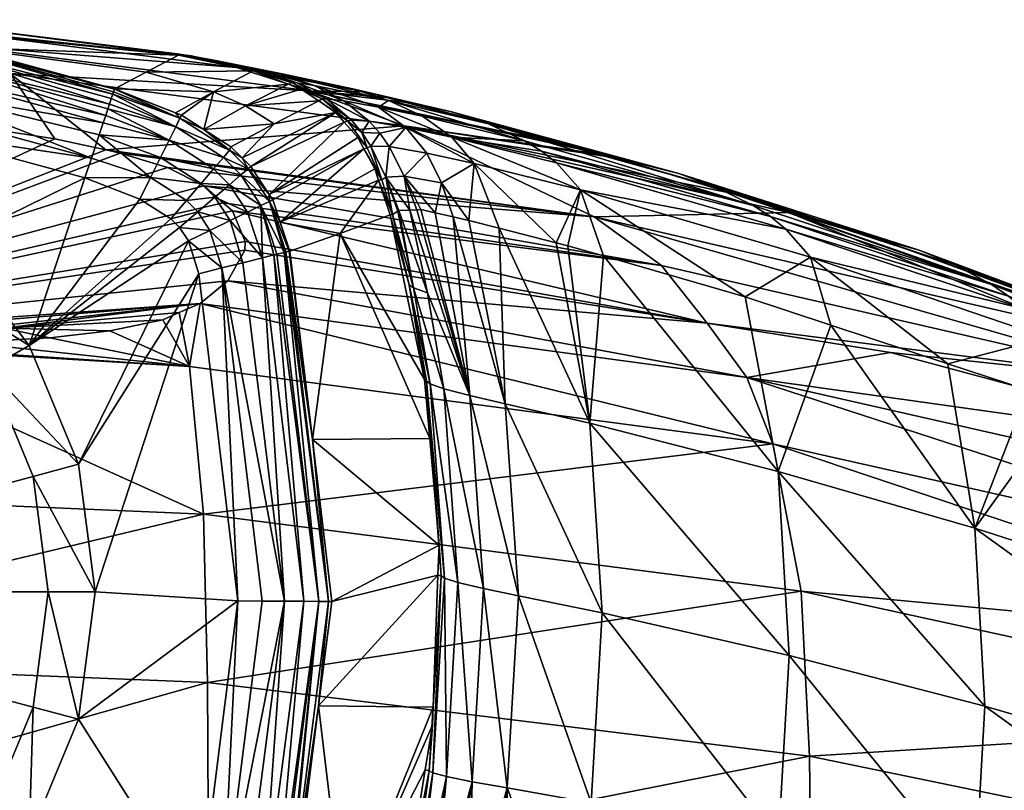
# Model space of a CAD drawing. Extents: x -0.054 to 0.054, y -0.045 to 0.011.
# Tile 12 of 16: x 0.009 to 0.03, y -0.006 to 0.01. Entities that reach past the tile are written whole.
import ezdxf

# ---------------------------------------------------------------- set-up
doc = ezdxf.new("R2010")
doc.units = 0
doc.layers.add('mesh', color=7, linetype='CONTINUOUS')

msp = doc.modelspace()

# ---------------------------------------------------------------- meshes
at = {"layer": 'mesh'}
mesh = msp.add_polyface(dxfattribs=at)
corners = [(0.007668, 0.009766, 0.012347), (0.01091, 0.008875, 0.01216), (0.010913, 0.008884, 0.012338), (0.007099, 0.009867, 0.011905), (0.00711, 0.009918, 0.012349), (0.007068, 0.009722, 0.011484), (0.010875, 0.008771, 0.011677), (0.010844, 0.008678, 0.011484), (0.010804, 0.008559, 0.011236), (0.007019, 0.009488, 0.011106), (0.01077, 0.008456, 0.011109), (0.006954, 0.009179, 0.010791), (0.006875, 0.008808, 0.010554), (0.01067, 0.008157, 0.010799), (0.010585, 0.007902, 0.010605), (0.012214, 0.008372, 0.012332), (0.012216, 0.008075, 0.011342), (0.012286, 0.009611, 0.129608), (0.006395, 0.010358, 0.134182), (0.008587, 0.009974, 0.128479), (0.012304, 0.009621, 0.131468), (0.012335, 0.009616, 0.131734), (0.012544, 0.009584, 0.133501), (0.008066, 0.008059, 0.162326), (0.005761, 0.008293, 0.161675), (0.00869, 0.009212, 0.15211), (0.00964, 0.007816, 0.163169), (0.006188, 0.010214, 0.128544), (0.007653, 0.009802, 0.145976), (0.006856, 0.010184, 0.139968), (0.013513, 0.009342, 0.140127), (0.015067, 0.008841, 0.146115), (0.011589, 0.009242, 0.07), (0.010892, 0.008819, 0.011899), (0.006697, 0.007961, 0.010357), (0.010419, 0.007406, 0.010413), (0.006788, 0.008396, 0.010407), (0.010724, 0.008318, 0.01094), (0.012306, 0.008257, 0.011818), (0.012076, 0.007789, 0.010934), (0.012273, 0.009604, 0.12838), (0.012677, 0.009561, 0.134215), (0.010727, 0.00758, 0.164124)]
mesh.append_faces([[corners[k] for k in face] for face in [(0, 1, 2, 2), (0, 3, 1, 1), (4, 3, 0, 0), (5, 6, 3, 3), (5, 7, 6, 6), (8, 7, 5, 5), (5, 9, 8, 8), (9, 10, 8, 8), (11, 12, 13, 13), (12, 14, 13, 13), (1, 15, 2, 2), (16, 7, 8, 8), (16, 6, 7, 7), (17, 18, 19, 19), (20, 18, 17, 17), (18, 21, 22, 22), (20, 21, 18, 18), (23, 24, 25, 25), (26, 23, 25, 25), (18, 27, 19, 19), (28, 29, 30, 30), (31, 25, 28, 28), (0, 2, 32, 32), (0, 27, 4, 4), (0, 19, 27, 27), (3, 33, 1, 1), (34, 35, 36, 36), (3, 6, 33, 33), (9, 37, 10, 10), (11, 37, 9, 9), (13, 37, 11, 11), (36, 35, 12, 12), (38, 33, 6, 6), (33, 38, 1, 1), (39, 37, 13, 13), (10, 37, 39, 39), (17, 19, 40, 40), (18, 22, 41, 41), (26, 25, 42, 42), (29, 18, 41, 41), (0, 40, 19, 19), (32, 40, 0, 0)]])
mesh = msp.add_polyface(dxfattribs=at)
corners = [(0.01091, 0.008875, 0.01216), (0.012306, 0.008257, 0.011818), (0.012214, 0.008372, 0.012332), (0.012813, 0.008018, 0.012328), (0.013364, 0.007575, 0.011813), (0.012339, 0.008323, 0.012331), (0.012076, 0.007789, 0.010934), (0.010585, 0.007902, 0.010605), (0.011894, 0.007419, 0.010621), (0.012216, 0.008075, 0.011342), (0.013232, 0.00742, 0.011338), (0.01077, 0.008456, 0.011109), (0.010804, 0.008559, 0.011236), (0.010875, 0.008771, 0.011677), (0.013942, 0.009281, 0.131557), (0.012304, 0.009621, 0.131468), (0.012286, 0.009611, 0.129608), (0.012335, 0.009616, 0.131734), (0.014087, 0.009262, 0.133256), (0.012544, 0.009584, 0.133501), (0.012597, 0.009576, 0.133951), (0.014466, 0.009196, 0.134932), (0.013315, 0.009441, 0.136316), (0.013027, 0.009496, 0.135367), (0.014487, 0.009202, 0.138624), (0.013513, 0.009342, 0.140127), (0.007653, 0.009802, 0.145976), (0.015067, 0.008841, 0.146115), (0.017086, 0.008092, 0.152117), (0.00869, 0.009212, 0.15211), (0.013025, 0.00882, 0.069942), (0.010913, 0.008884, 0.012338), (0.011589, 0.009242, 0.07), (0.013706, 0.008519, 0.069864), (0.014318, 0.008137, 0.069763), (0.01339, 0.007647, 0.012324), (0.01387, 0.009267, 0.128275), (0.012273, 0.009604, 0.12838), (0.012677, 0.009561, 0.134215), (0.010727, 0.00758, 0.164124), (0.006856, 0.010184, 0.139968), (0.013631, 0.007415, 0.012323), (0.014619, 0.008982, 0.128102)]
mesh.append_faces([[corners[k] for k in face] for face in [(0, 1, 2, 2), (3, 1, 4, 4), (5, 1, 3, 3), (5, 2, 1, 1), (6, 7, 8, 8), (9, 6, 10, 10), (9, 11, 6, 6), (12, 11, 9, 9), (9, 1, 13, 13), (9, 4, 1, 1), (10, 4, 9, 9), (14, 15, 16, 16), (14, 17, 15, 15), (18, 17, 14, 14), (18, 19, 17, 17), (20, 19, 18, 18), (21, 22, 23, 23), (22, 24, 25, 25), (26, 25, 27, 27), (25, 23, 22, 22), (27, 28, 29, 29), (30, 2, 5, 5), (31, 30, 32, 32), (31, 2, 30, 30), (3, 30, 5, 5), (3, 33, 30, 30), (34, 33, 3, 3), (3, 4, 35, 35), (36, 16, 37, 37), (36, 14, 16, 16), (18, 38, 20, 20), (21, 38, 18, 18), (21, 23, 38, 38), (38, 19, 20, 20), (39, 29, 28, 28), (25, 38, 23, 23), (40, 38, 25, 25), (3, 35, 34, 34), (34, 35, 41, 41), (36, 37, 32, 32), (32, 30, 36, 36), (33, 42, 30, 30)]])
mesh = msp.add_polyface(dxfattribs=at)
corners = [(0.002718, 0.008303, 0.001357), (0.002718, 0.008302, 0.010357), (0, 0.008661, 0.001357), (0.00525, 0.007253, 0.010357), (0.00525, 0.007254, 0.001357), (0.007425, 0.005585, 0.010357), (0.007425, 0.005585, 0.001357), (0.002459, 0.007337, 0.000357), (0, 0.007661, 0.000357), (0, -0.001839, 0.000356), (0.00475, 0.006388, 0.000357), (0.006718, 0.004878, 0.000357), (0.003707, 0.008447, 0.010357), (0.006788, 0.008396, 0.010407), (0.003758, 0.008889, 0.010407), (0.006697, 0.007961, 0.010357), (0.006875, 0.008808, 0.010554), (0.000203, 0.0096, 0.152099), (0.000239, 0.008504, 0.161139), (-0.000094, 0.008507, 0.161132), (0.002345, 0.008487, 0.161183), (0.00869, 0.009212, 0.15211), (0.005761, 0.008293, 0.161675), (-0.000013, 0.000363, 0.199328), (0.001852, 0.003407, 0.187754), (0.004818, 0.003429, 0.187331), (0.000095, 0.003407, 0.187757), (-0.000012, 0.003407, 0.187758), (0.008555, 0.003778, 0.18481), (0.007742, 0.003477, 0.18658), (0.005428, 0.003433, 0.187244), (0.012817, 0.006818, 0.167781), (0.013228, 0.006455, 0.169724), (0.008066, 0.008059, 0.162326), (-0.001267, 0.008516, 0.161107), (0, 0.00866, 0.010357), (-0.000687, 0.008638, 0.010357), (0.000005, 0.009105, 0.010407), (-0.000415, 0.008658, 0.010357), (0.012735, 0.004304, 0.181232), (0.010727, 0.00758, 0.164124), (0.01103, 0.007515, 0.16439)]
mesh.append_faces([[corners[k] for k in face] for face in [(0, 1, 2, 2), (0, 3, 1, 1), (4, 3, 0, 0), (4, 5, 3, 3), (6, 5, 4, 4), (7, 8, 9, 9), (9, 10, 7, 7), (9, 11, 10, 10), (6, 10, 11, 11), (4, 10, 6, 6), (4, 7, 10, 10), (0, 7, 4, 4), (0, 8, 7, 7), (2, 8, 0, 0), (12, 13, 14, 14), (15, 13, 12, 12), (13, 16, 14, 14), (17, 18, 19, 19), (17, 20, 18, 18), (21, 22, 20, 20), (23, 24, 25, 25), (23, 26, 24, 24), (23, 27, 26, 26), (3, 12, 1, 1), (3, 15, 12, 12), (5, 15, 3, 3), (28, 29, 30, 30), (31, 32, 26, 26), (26, 20, 22, 22), (26, 18, 20, 20), (19, 18, 26, 26), (22, 33, 26, 26), (26, 34, 19, 19), (1, 35, 2, 2), (35, 36, 2, 2), (35, 37, 38, 38), (35, 14, 37, 37), (12, 14, 35, 35), (1, 12, 35, 35), (39, 25, 24, 24), (40, 41, 26, 26)]])
mesh = msp.add_polyface(dxfattribs=at)
corners = [(0.015803, 0.008628, 0.134662), (0.015168, 0.008957, 0.134775), (0.0148, 0.009012, 0.133059), (0.015993, 0.008884, 0.138015), (0.013315, 0.009441, 0.136316), (0.014466, 0.009196, 0.134932), (0.014487, 0.009202, 0.138624), (0.015566, 0.008963, 0.140169), (0.016538, 0.008495, 0.136339), (0.015433, 0.008669, 0.132862), (0.016342, 0.008195, 0.134577), (0.015962, 0.008218, 0.132695), (0.015877, 0.008203, 0.130958), (0.016185, 0.007951, 0.132632), (0.015335, 0.008667, 0.131162), (0.014682, 0.009021, 0.131377), (0.013942, 0.009281, 0.131557), (0.014087, 0.009262, 0.133256), (0.01675, 0.008638, 0.137874), (0.013513, 0.009342, 0.140127), (0.016219, 0.008818, 0.141105), (0.01671, 0.008702, 0.141711), (0.017203, 0.008585, 0.142319), (0.015067, 0.008841, 0.146115), (0.014619, 0.008982, 0.128102), (0.014893, 0.008878, 0.128039), (0.015265, 0.008625, 0.12791), (0.015629, 0.008378, 0.127784), (0.016299, 0.007624, 0.13081), (0.015809, 0.008173, 0.127716), (0.016095, 0.007849, 0.127609), (0.01387, 0.009267, 0.128275), (0.014318, 0.008137, 0.069763), (0.013631, 0.007415, 0.012323), (0.013818, 0.007228, 0.012321), (0.014209, 0.006631, 0.012319), (0.013706, 0.008519, 0.069864), (0.013025, 0.00882, 0.069942)]
mesh.append_faces([[corners[k] for k in face] for face in [(0, 1, 2, 2), (3, 4, 5, 5), (3, 6, 4, 4), (7, 6, 3, 3), (8, 1, 0, 0), (0, 9, 10, 10), (2, 9, 0, 0), (9, 11, 10, 10), (11, 12, 13, 13), (11, 14, 12, 12), (9, 14, 11, 11), (9, 15, 14, 14), (2, 15, 9, 9), (2, 16, 15, 15), (2, 17, 16, 16), (1, 17, 2, 2), (1, 5, 17, 17), (18, 5, 1, 1), (18, 3, 5, 5), (19, 7, 20, 20), (19, 6, 7, 7), (21, 22, 23, 23), (23, 19, 20, 20), (24, 14, 15, 15), (25, 14, 24, 24), (12, 26, 27, 27), (14, 26, 12, 12), (25, 26, 14, 14), (28, 29, 30, 30), (12, 29, 28, 28), (27, 29, 12, 12), (15, 31, 24, 24), (15, 16, 31, 31), (27, 26, 32, 32), (27, 33, 34, 34), (32, 33, 27, 27), (34, 29, 27, 27), (35, 30, 29, 29), (36, 26, 25, 25), (37, 24, 31, 31), (25, 24, 36, 36), (32, 26, 36, 36)]])
mesh = msp.add_polyface(dxfattribs=at)
corners = [(0.017749, 0.006241, 0.135205), (0.01813, 0.006154, 0.135923), (0.017882, 0.006878, 0.136136), (0.018462, 0.006079, 0.136547), (0.018578, 0.007294, 0.137815), (0.019112, 0.005913, 0.137416), (0.020327, 0.005603, 0.139039), (0.020843, 0.00673, 0.140648), (0.022943, 0.007075, 0.146142), (0.021633, 0.007406, 0.147126), (0.021456, 0.007461, 0.146951), (0.024051, 0.006656, 0.149502), (0.028059, 0.005442, 0.151207), (0.017203, 0.008585, 0.142319), (0.018096, 0.008395, 0.140842), (0.020751, 0.007647, 0.146184), (0.020333, 0.007308, 0.140678), (0.02001, 0.007557, 0.140666), (0.018101, 0.00785, 0.137854), (0.024891, 0.006159, 0.145915), (0.024522, 0.006397, 0.145906), (0.019654, 0.007778, 0.140653), (0.017474, 0.008298, 0.137847), (0.023727, 0.006789, 0.145944), (0.01888, 0.008137, 0.140675), (0.028823, 0.005132, 0.150992), (0.025224, 0.005894, 0.145922), (0.01675, 0.008638, 0.137874), (0.016538, 0.008495, 0.136339), (0.01712, 0.008058, 0.136316), (0.017571, 0.007514, 0.136262), (0.017086, 0.007019, 0.134411), (0.017441, 0.00631, 0.134626), (0.015067, 0.008841, 0.146115), (0.017086, 0.008092, 0.152117), (0.025287, 0.006247, 0.152058), (0.021134, 0.006157, 0.163828), (0.010727, 0.00758, 0.164124)]
mesh.append_faces([[corners[k] for k in face] for face in [(0, 1, 2, 2), (3, 2, 1, 1), (3, 4, 2, 2), (5, 4, 3, 3), (6, 7, 4, 4), (8, 9, 10, 10), (8, 11, 9, 9), (12, 11, 8, 8), (8, 13, 14, 14), (8, 15, 13, 13), (10, 15, 8, 8), (16, 17, 18, 18), (16, 19, 17, 17), (20, 17, 19, 19), (21, 17, 20, 20), (21, 18, 17, 17), (22, 18, 21, 21), (23, 14, 24, 24), (23, 8, 14, 14), (25, 8, 23, 23), (7, 18, 4, 4), (7, 16, 18, 18), (26, 16, 7, 7), (26, 19, 16, 16), (24, 20, 23, 23), (24, 21, 20, 20), (27, 21, 24, 24), (27, 22, 21, 21), (28, 18, 22, 22), (29, 4, 18, 18), (30, 4, 29, 29), (30, 2, 4, 4), (31, 2, 30, 30), (31, 0, 2, 2), (32, 0, 31, 31), (33, 15, 10, 10), (33, 13, 15, 15), (34, 11, 35, 35), (34, 9, 11, 11), (36, 34, 35, 35), (10, 9, 34, 34), (37, 34, 36, 36)]])
mesh = msp.add_polyface(dxfattribs=at)
corners = [(0.017571, 0.007514, 0.136262), (0.016768, 0.007654, 0.134498), (0.017086, 0.007019, 0.134411), (0.017357, 0.006306, 0.134305), (0.017441, 0.00631, 0.134626), (0.016692, 0.007001, 0.132541), (0.016954, 0.006277, 0.132547), (0.016975, 0.00629, 0.132858), (0.016459, 0.007179, 0.127498), (0.016541, 0.006933, 0.127491), (0.016608, 0.006945, 0.130743), (0.016834, 0.006206, 0.130606), (0.016785, 0.006199, 0.127468), (0.01721, 0.0063, 0.133749), (0.018096, 0.008395, 0.140842), (0.015566, 0.008963, 0.140169), (0.015993, 0.008884, 0.138015), (0.016219, 0.008818, 0.141105), (0.01671, 0.008702, 0.141711), (0.017203, 0.008585, 0.142319), (0.016538, 0.008495, 0.136339), (0.015803, 0.008628, 0.134662), (0.01712, 0.008058, 0.136316), (0.01675, 0.008638, 0.137874), (0.015168, 0.008957, 0.134775), (0.01657, 0.007937, 0.134538), (0.016342, 0.008195, 0.134577), (0.016379, 0.007658, 0.132585), (0.016185, 0.007951, 0.132632), (0.015962, 0.008218, 0.132695), (0.016299, 0.007624, 0.13081), (0.015877, 0.008203, 0.130958), (0.01888, 0.008137, 0.140675), (0.017474, 0.008298, 0.137847), (0.018101, 0.00785, 0.137854), (0.012817, 0.006818, 0.167781), (0.012039, 0.007205, 0.165803), (0.021134, 0.006157, 0.163828), (0.015067, 0.008841, 0.146115), (0.021456, 0.007461, 0.146951), (0.017086, 0.008092, 0.152117), (0.016229, 0.007603, 0.127568), (0.016836, 0.006206, 0.130741), (0.016095, 0.007849, 0.127609)]
mesh.append_faces([[corners[k] for k in face] for face in [(0, 1, 2, 2), (2, 3, 4, 4), (5, 6, 7, 7), (8, 9, 10, 10), (11, 9, 12, 12), (11, 10, 9, 9), (13, 5, 7, 7), (14, 15, 16, 16), (14, 17, 15, 15), (14, 18, 17, 17), (14, 19, 18, 18), (20, 21, 22, 22), (23, 24, 20, 20), (22, 1, 0, 0), (22, 25, 1, 1), (22, 26, 25, 25), (21, 26, 22, 22), (2, 13, 3, 3), (2, 5, 13, 13), (1, 5, 2, 2), (1, 27, 5, 5), (25, 27, 1, 1), (25, 28, 27, 27), (26, 28, 25, 25), (26, 29, 28, 28), (27, 10, 5, 5), (27, 30, 10, 10), (28, 30, 27, 27), (28, 31, 30, 30), (32, 16, 23, 23), (32, 14, 16, 16), (20, 33, 23, 23), (22, 34, 20, 20), (35, 36, 37, 37), (38, 17, 18, 18), (39, 40, 38, 38), (41, 10, 30, 30), (8, 10, 41, 41), (42, 10, 11, 11), (30, 43, 41, 41), (5, 42, 6, 6), (5, 10, 42, 42)]])
mesh = msp.add_polyface(dxfattribs=at)
corners = [(0.007425, 0.005585, 0.001357), (0.009093, 0.00341, 0.010357), (0.007425, 0.005585, 0.010357), (0.009093, 0.003411, 0.001357), (0.010142, 0.000878, 0.010357), (0.010142, 0.000878, 0.001357), (0.008227, 0.002911, 0.000357), (0.006718, 0.004878, 0.000357), (0.01067, 0.008157, 0.010799), (0.010585, 0.007902, 0.010605), (0.012076, 0.007789, 0.010934), (0.010279, 0.006988, 0.010357), (0.011455, 0.006529, 0.010357), (0.011682, 0.00699, 0.010424), (0.012511, 0.002967, 0.187192), (0.009537, 0.003578, 0.18566), (0.010816, 0.003724, 0.184607), (0.007742, 0.003477, 0.18658), (0.005428, 0.003433, 0.187244), (0.004818, 0.003429, 0.187331), (0.012809, -0.000182, 0.199139), (0.012298, 0.005929, 0.010357), (0.012112, 0.006113, 0.010357), (0.012487, 0.00564, 0.010357), (0.006697, 0.007961, 0.010357), (0.011939, 0.003962, 0.183128), (0.008555, 0.003778, 0.18481), (0.012292, 0.004114, 0.182287), (0.000095, 0.003407, 0.187757), (0.013688, 0.005447, 0.175131), (0.01333, 0.00479, 0.178645), (0.013699, 0.005627, 0.174163), (0.013425, 0.006281, 0.170658), (0.013228, 0.006455, 0.169724), (0.012039, 0.007205, 0.165803), (0.012817, 0.006818, 0.167781), (0.01103, 0.007515, 0.16439), (0.008066, 0.008059, 0.162326), (0.00964, 0.007816, 0.163169), (0.010419, 0.007406, 0.010413), (0.006875, 0.008808, 0.010554), (0.001852, 0.003407, 0.187754), (0.012735, 0.004304, 0.181232), (0.010727, 0.00758, 0.164124)]
mesh.append_faces([[corners[k] for k in face] for face in [(0, 1, 2, 2), (3, 1, 0, 0), (3, 4, 1, 1), (5, 4, 3, 3), (3, 6, 5, 5), (3, 7, 6, 6), (0, 7, 3, 3), (8, 9, 10, 10), (11, 12, 13, 13), (14, 15, 16, 16), (17, 15, 14, 14), (14, 18, 17, 17), (14, 19, 18, 18), (20, 19, 14, 14), (1, 21, 22, 22), (4, 23, 1, 1), (2, 11, 24, 24), (1, 11, 2, 2), (1, 12, 11, 11), (22, 12, 1, 1), (25, 26, 27, 27), (25, 16, 26, 26), (18, 19, 26, 26), (26, 15, 17, 17), (16, 15, 26, 26), (28, 29, 30, 30), (31, 29, 28, 28), (28, 32, 31, 31), (28, 33, 32, 32), (28, 34, 35, 35), (28, 36, 34, 34), (28, 37, 38, 38), (11, 39, 24, 24), (40, 39, 9, 9), (13, 39, 11, 11), (9, 39, 13, 13), (41, 28, 42, 42), (42, 26, 19, 19), (42, 27, 26, 26), (28, 30, 42, 42), (28, 38, 43, 43)]])
mesh = msp.add_polyface(dxfattribs=at)
corners = [(0.011455, 0.006529, 0.010357), (0.012112, 0.006113, 0.010357), (0.012446, 0.006502, 0.010424), (0.012757, 0.006865, 0.010619), (0.011894, 0.007419, 0.010621), (0.011682, 0.00699, 0.010424), (0.010585, 0.007902, 0.010605), (0.013025, 0.007178, 0.010931), (0.013363, 0.00684, 0.01093), (0.012076, 0.007789, 0.010934), (0.013631, 0.007415, 0.012323), (0.013364, 0.007575, 0.011813), (0.01376, 0.007179, 0.011811), (0.013605, 0.007047, 0.011336), (0.014032, 0.006394, 0.011335), (0.013232, 0.00742, 0.011338), (0.012687, 0.006262, 0.010423), (0.01305, 0.006572, 0.010619), (0.014215, 0.006484, 0.011808), (0.014209, 0.006631, 0.012319), (0.014284, 0.006517, 0.012318), (0.014444, 0.006038, 0.012318), (0.013375, 0.006074, 0.010618), (0.013745, 0.006255, 0.010929), (0.014529, 0.005396, 0.011666), (0.022569, 0.005115, 0.169419), (0.013228, 0.006455, 0.169724), (0.012817, 0.006818, 0.167781), (0.021134, 0.006157, 0.163828), (0.012039, 0.007205, 0.165803), (0.01103, 0.007515, 0.16439), (0.016541, 0.006933, 0.127491), (0.01572, 0.005801, 0.069893), (0.016459, 0.007179, 0.127498), (0.013818, 0.007228, 0.012321), (0.01339, 0.007647, 0.012324), (0.010727, 0.00758, 0.164124), (0.015809, 0.008173, 0.127716), (0.016229, 0.007603, 0.127568), (0.016095, 0.007849, 0.127609)]
mesh.append_faces([[corners[k] for k in face] for face in [(0, 1, 2, 2), (3, 4, 5, 5), (6, 5, 4, 4), (7, 3, 8, 8), (7, 4, 3, 3), (9, 4, 7, 7), (10, 11, 12, 12), (13, 8, 14, 14), (13, 7, 8, 8), (15, 7, 13, 13), (15, 9, 7, 7), (16, 2, 1, 1), (17, 2, 16, 16), (18, 19, 12, 12), (18, 20, 19, 19), (21, 20, 18, 18), (22, 17, 16, 16), (23, 17, 22, 22), (15, 12, 11, 11), (13, 12, 15, 15), (13, 18, 12, 12), (14, 18, 13, 13), (14, 24, 18, 18), (8, 23, 14, 14), (8, 17, 23, 23), (3, 17, 8, 8), (3, 2, 17, 17), (5, 2, 3, 3), (5, 0, 2, 2), (25, 26, 27, 27), (28, 29, 30, 30), (31, 21, 32, 32), (33, 21, 31, 31), (10, 12, 34, 34), (35, 11, 10, 10), (12, 19, 34, 34), (28, 30, 36, 36), (19, 37, 34, 34), (19, 38, 39, 39), (20, 38, 19, 19), (20, 21, 38, 38), (33, 38, 21, 21)]])
mesh = msp.add_polyface(dxfattribs=at)
corners = [(0.024355, 0.004446, 0.143564), (0.025055, 0.000727, 0.142593), (0.026177, 0.003845, 0.145399), (0.021334, 0.00532, 0.140213), (0.021044, 0.001753, 0.138001), (0.020574, 0.005539, 0.139369), (0.019112, 0.005913, 0.137416), (0.019242, 0.002169, 0.135505), (0.020327, 0.005603, 0.139039), (0.018462, 0.006079, 0.136547), (0.019522, -0.001924, 0.134397), (0.018489, 0.002342, 0.134167), (0.021309, -0.00229, 0.136906), (0.025291, -0.003197, 0.141528), (0.029463, -0.004275, 0.145945), (0.029252, -0.000485, 0.14697), (0.020843, 0.00673, 0.140648), (0.025744, 0.005292, 0.145883), (0.025224, 0.005894, 0.145922), (0.018578, 0.007294, 0.137815), (0.028674, 0.003022, 0.147916), (0.030291, 0.00419, 0.15093), (0.024522, 0.006397, 0.145906), (0.024891, 0.006159, 0.145915), (0.029602, 0.004714, 0.150933), (0.028059, 0.005442, 0.151207), (0.026595, 0.005866, 0.152003), (0.024051, 0.006656, 0.149502), (0.026812, 0.005799, 0.152215), (0.028823, 0.005132, 0.150992), (0.022943, 0.007075, 0.146142), (0.029964, 0.004464, 0.150932), (0.023727, 0.006789, 0.145944), (0.025287, 0.006247, 0.152058), (0.027274, 0.005655, 0.15267), (0.021134, 0.006157, 0.163828), (0.033412, 0.002622, 0.16887), (0.022569, 0.005115, 0.169419), (0.031241, 0.003819, 0.163348), (0.025545, -0.001829, 0.198613), (0.012809, -0.000182, 0.199139), (0.024944, 0.001313, 0.186727), (0.023547, 0.003884, 0.174826), (0.012735, 0.004304, 0.181232), (0.02439, 0.002729, 0.180782), (0.02745, 0.003265, 0.174705), (0.01333, 0.00479, 0.178645)]
mesh.append_faces([[corners[k] for k in face] for face in [(0, 1, 2, 2), (3, 1, 0, 0), (3, 4, 1, 1), (5, 4, 3, 3), (4, 6, 7, 7), (4, 8, 6, 6), (5, 8, 4, 4), (6, 9, 7, 7), (10, 7, 11, 11), (12, 7, 10, 10), (12, 4, 7, 7), (13, 4, 12, 12), (13, 1, 4, 4), (14, 1, 13, 13), (14, 15, 1, 1), (16, 17, 18, 18), (8, 19, 6, 6), (5, 16, 8, 8), (17, 2, 20, 20), (17, 0, 2, 2), (16, 0, 17, 17), (16, 3, 0, 0), (5, 3, 16, 16), (21, 18, 17, 17), (22, 23, 24, 24), (25, 26, 27, 27), (25, 28, 26, 26), (29, 25, 30, 30), (31, 23, 18, 18), (31, 24, 23, 23), (32, 22, 24, 24), (33, 28, 34, 34), (33, 26, 28, 28), (27, 26, 33, 33), (35, 36, 37, 37), (38, 36, 35, 35), (35, 33, 38, 38), (39, 40, 41, 41), (36, 42, 37, 37), (43, 44, 41, 41), (44, 42, 45, 45), (46, 42, 44, 44)]])
mesh = msp.add_polyface(dxfattribs=at)
corners = [(0.019242, 0.002169, 0.135505), (0.01813, 0.006154, 0.135923), (0.018489, 0.002342, 0.134167), (0.018462, 0.006079, 0.136547), (0.017441, 0.00631, 0.134626), (0.017357, 0.006306, 0.134305), (0.017749, 0.006241, 0.135205), (0.016975, 0.00629, 0.132858), (0.017582, 0.004531, 0.13328), (0.01721, 0.0063, 0.133749), (0.017283, 0.004644, 0.131759), (0.016954, 0.006277, 0.132547), (0.017194, 0.004708, 0.130202), (0.01752, 0.002687, 0.126525), (0.017562, 0.002655, 0.129649), (0.016785, 0.006199, 0.127468), (0.016834, 0.006206, 0.130606), (0.017946, -0.001551, 0.130089), (0.017875, -0.001499, 0.128534), (0.017642, 0.002593, 0.131205), (0.01823, -0.001644, 0.131614), (0.017933, 0.002487, 0.132728), (0.018779, -0.001771, 0.133055), (0.019522, -0.001924, 0.134397), (0.01783, -0.000848, 0.125578), (0.017807, -0.001485, 0.125408), (0.017631, 0.001426, 0.126187), (0.0177, -0.0057, 0.128973), (0.017988, -0.00578, 0.130502), (0.021134, 0.006157, 0.163828), (0.022569, 0.005115, 0.169419), (0.012817, 0.006818, 0.167781), (0.01572, 0.005801, 0.069893), (0.015131, 0.001406, 0.012317), (0.015543, -0.002047, 0.012316), (0.016541, 0.006933, 0.127491), (0.016836, 0.006206, 0.130741), (0.023547, 0.003884, 0.174826), (0.013425, 0.006281, 0.170658)]
mesh.append_faces([[corners[k] for k in face] for face in [(0, 1, 2, 2), (0, 3, 1, 1), (2, 4, 5, 5), (2, 6, 4, 4), (1, 6, 2, 2), (7, 8, 9, 9), (7, 10, 8, 8), (7, 11, 10, 10), (12, 13, 14, 14), (12, 15, 13, 13), (16, 15, 12, 12), (17, 14, 18, 18), (17, 19, 14, 14), (20, 19, 17, 17), (20, 21, 19, 19), (22, 21, 20, 20), (22, 2, 21, 21), (23, 2, 22, 22), (19, 12, 14, 14), (19, 10, 12, 12), (21, 10, 19, 19), (21, 8, 10, 10), (2, 8, 21, 21), (2, 9, 8, 8), (5, 9, 2, 2), (18, 24, 25, 25), (14, 24, 18, 18), (14, 26, 24, 24), (13, 26, 14, 14), (27, 17, 18, 18), (28, 20, 17, 17), (29, 30, 31, 31), (32, 13, 15, 15), (32, 26, 13, 13), (33, 24, 26, 26), (34, 25, 24, 24), (35, 32, 15, 15), (12, 36, 16, 16), (10, 36, 12, 12), (10, 11, 36, 36), (30, 37, 38, 38)]])
mesh = msp.add_polyface(dxfattribs=at)
corners = [(0.029252, -0.000485, 0.14697), (0.030389, 0.002457, 0.149644), (0.028674, 0.003022, 0.147916), (0.031157, 0.002166, 0.150395), (0.037745, -0.003219, 0.155544), (0.037286, -0.000158, 0.156388), (0.026177, 0.003845, 0.145399), (0.025055, 0.000727, 0.142593), (0.030793, 0.003577, 0.150873), (0.025744, 0.005292, 0.145883), (0.030291, 0.00419, 0.15093), (0.029964, 0.004464, 0.150932), (0.025224, 0.005894, 0.145922), (0.040794, -0.000342, 0.160713), (0.040353, 0.000273, 0.160811), (0.039738, 0.000814, 0.160872), (0.038332, 0.001598, 0.161231), (0.037119, 0.002006, 0.162241), (0.035549, 0.002652, 0.160615), (0.027274, 0.005655, 0.15267), (0.026812, 0.005799, 0.152215), (0.028059, 0.005442, 0.151207), (0.028823, 0.005132, 0.150992), (0.029602, 0.004714, 0.150933), (0.039033, 0.001259, 0.160984), (0.023727, 0.006789, 0.145944), (0.025287, 0.006247, 0.152058), (0.037801, 0.001725, 0.162948), (0.031241, 0.003819, 0.163348), (0.040116, 0.000772, 0.165346), (0.033412, 0.002622, 0.16887), (0.034925, 0.00125, 0.174311), (0.035077, 0.001209, 0.174303), (0.02745, 0.003265, 0.174705), (0.02439, 0.002729, 0.180782), (0.036362, 0.000016, 0.180129), (0.037201, -0.00144, 0.185987), (0.024944, 0.001313, 0.186727), (0.037761, -0.002972, 0.191879), (0.025545, -0.001829, 0.198613), (0.023547, 0.003884, 0.174826)]
mesh.append_faces([[corners[k] for k in face] for face in [(0, 1, 2, 2), (0, 3, 1, 1), (4, 3, 0, 0), (4, 5, 3, 3), (6, 0, 2, 2), (6, 7, 0, 0), (8, 3, 5, 5), (8, 1, 3, 3), (8, 2, 1, 1), (8, 9, 2, 2), (10, 9, 8, 8), (11, 12, 10, 10), (13, 8, 5, 5), (14, 10, 8, 8), (15, 11, 10, 10), (16, 17, 18, 18), (19, 20, 21, 21), (16, 21, 22, 22), (16, 19, 21, 21), (18, 19, 16, 16), (15, 23, 11, 11), (15, 24, 23, 23), (22, 24, 16, 16), (22, 23, 24, 24), (25, 23, 22, 22), (26, 19, 18, 18), (17, 27, 28, 28), (28, 29, 30, 30), (27, 29, 28, 28), (28, 18, 17, 17), (28, 26, 18, 18), (31, 30, 32, 32), (31, 33, 30, 30), (34, 33, 31, 31), (35, 31, 32, 32), (35, 34, 31, 31), (36, 34, 35, 35), (36, 37, 34, 34), (38, 37, 36, 36), (38, 39, 37, 37), (33, 40, 30, 30)]])
mesh = msp.add_polyface(dxfattribs=at)
corners = [(0.014032, 0.006394, 0.011335), (0.014309, 0.005341, 0.011227), (0.014371, 0.005356, 0.011351), (0.014638, 0.005423, 0.012149), (0.01465, 0.005426, 0.012318), (0.014444, 0.006038, 0.012318), (0.014215, 0.006484, 0.011808), (0.012687, 0.006262, 0.010423), (0.012112, 0.006113, 0.010357), (0.012298, 0.005929, 0.010357), (0.012946, 0.005864, 0.010423), (0.012487, 0.00564, 0.010357), (0.013375, 0.006074, 0.010618), (0.014529, 0.005396, 0.011666), (0.013647, 0.005175, 0.010606), (0.015131, 0.001406, 0.012317), (0.015269, -0.002045, 0.011344), (0.022569, 0.005115, 0.169419), (0.013425, 0.006281, 0.170658), (0.013228, 0.006455, 0.169724), (0.012511, 0.002967, 0.187192), (0.011939, 0.003962, 0.183128), (0.012292, 0.004114, 0.182287), (0.010816, 0.003724, 0.184607), (0.024944, 0.001313, 0.186727), (0.012809, -0.000182, 0.199139), (0.01572, 0.005801, 0.069893), (0.017631, 0.001426, 0.126187), (0.009093, 0.00341, 0.010357), (0.010142, 0.000878, 0.010357), (0.01271, 0.004941, 0.010357), (0.014565, 0.005405, 0.011826), (0.014069, 0.005281, 0.010939), (0.013745, 0.006255, 0.010929), (0.0132, 0.005064, 0.010422), (0.015471, -0.002046, 0.011821), (0.01495, -0.002043, 0.010935), (0.014538, -0.00204, 0.010621), (0.013544, -0.002034, 0.010356), (0.023547, 0.003884, 0.174826), (0.013688, 0.005447, 0.175131), (0.013699, 0.005627, 0.174163), (0.012735, 0.004304, 0.181232), (0.01333, 0.00479, 0.178645), (0.02439, 0.002729, 0.180782)]
mesh.append_faces([[corners[k] for k in face] for face in [(0, 1, 2, 2), (3, 4, 5, 5), (6, 3, 5, 5), (7, 8, 9, 9), (10, 9, 11, 11), (10, 7, 9, 9), (12, 7, 10, 10), (2, 13, 0, 0), (10, 14, 12, 12), (4, 3, 15, 15), (2, 16, 13, 13), (1, 16, 2, 2), (17, 18, 19, 19), (20, 21, 22, 22), (20, 23, 21, 21), (24, 25, 20, 20), (26, 4, 15, 15), (15, 27, 26, 26), (5, 4, 26, 26), (28, 11, 9, 9), (29, 30, 11, 11), (6, 31, 3, 3), (13, 31, 6, 6), (0, 32, 1, 1), (0, 33, 32, 32), (11, 30, 34, 34), (12, 32, 33, 33), (12, 14, 32, 32), (10, 34, 14, 14), (11, 34, 10, 10), (15, 3, 31, 31), (13, 35, 31, 31), (32, 36, 1, 1), (37, 14, 34, 34), (38, 34, 30, 30), (39, 40, 41, 41), (18, 39, 41, 41), (20, 22, 42, 42), (43, 44, 42, 42), (40, 39, 43, 43), (24, 20, 42, 42)]])
mesh = msp.add_polyface(dxfattribs=at)
corners = [(0.015471, -0.002046, 0.011821), (0.015543, -0.002047, 0.012316), (0.015131, 0.001406, 0.012317), (0.014647, -0.009083, 0.012146), (0.014658, -0.009086, 0.012317), (0.015263, -0.004271, 0.012316), (0.014529, 0.005396, 0.011666), (0.015269, -0.002045, 0.011344), (0.014309, 0.005341, 0.011227), (0.01495, -0.002043, 0.010935), (0.01438, -0.009017, 0.01135), (0.014538, -0.009056, 0.011664), (0.014317, -0.009001, 0.011224), (0.014154, -0.009786, 0.011334), (0.025545, -0.001829, 0.198613), (0.012897, -0.003776, 0.21098), (0.012809, -0.000182, 0.199139), (0.025724, -0.005345, 0.210446), (0.012918, -0.007891, 0.223014), (0.014415, -0.009888, 0.012319), (0.015819, -0.008957, 0.067877), (0.01783, -0.000848, 0.125578), (0.017807, -0.001485, 0.125408), (0.017706, -0.004296, 0.124657), (0.0105, -0.00184, 0.010356), (0.013544, -0.002034, 0.010356), (0.01271, 0.004941, 0.010357), (0.010142, -0.004557, 0.010356), (0.012717, -0.008603, 0.010356), (0.009093, -0.00709, 0.010356), (0.012553, -0.00916, 0.010356), (0.014574, -0.009065, 0.011825), (0.014565, 0.005405, 0.011826), (0.014069, 0.005281, 0.010939), (0.014538, -0.00204, 0.010621), (0.0132, 0.005064, 0.010422), (0.014058, -0.002037, 0.010424), (0.013647, 0.005175, 0.010606), (0.013216, -0.008727, 0.010425), (0.013652, -0.008836, 0.010604), (0.014042, -0.008933, 0.010894), (0.013474, -0.00952, 0.010618), (0.013858, -0.00967, 0.010929), (0.013029, -0.009346, 0.010423)]
mesh.append_faces([[corners[k] for k in face] for face in [(0, 1, 2, 2), (3, 4, 5, 5), (6, 7, 0, 0), (8, 9, 7, 7), (7, 10, 11, 11), (7, 12, 10, 10), (9, 12, 7, 7), (0, 5, 1, 1), (13, 10, 12, 12), (14, 15, 16, 16), (17, 18, 15, 15), (19, 20, 4, 4), (5, 4, 20, 20), (1, 21, 2, 2), (5, 22, 1, 1), (20, 23, 5, 5), (24, 25, 26, 26), (27, 28, 25, 25), (29, 30, 28, 28), (3, 5, 31, 31), (2, 32, 0, 0), (9, 33, 34, 34), (34, 35, 36, 36), (33, 37, 34, 34), (28, 38, 25, 25), (25, 36, 35, 35), (38, 36, 25, 25), (38, 34, 36, 36), (39, 34, 38, 38), (39, 40, 34, 34), (9, 40, 12, 12), (34, 40, 9, 9), (0, 31, 5, 5), (7, 31, 0, 0), (11, 31, 7, 7), (13, 12, 40, 40), (41, 39, 38, 38), (40, 39, 41, 41), (38, 28, 30, 30), (41, 42, 40, 40), (30, 43, 38, 38), (43, 41, 38, 38)]])
mesh = msp.add_polyface(dxfattribs=at)
corners = [(0.010142, 0.000878, 0.001357), (0.0105, -0.00184, 0.010356), (0.010142, 0.000878, 0.010357), (0.0105, -0.001839, 0.001356), (0.010142, -0.004557, 0.010356), (0.010142, -0.004557, 0.001356), (0.009093, -0.00709, 0.010356), (0.009093, -0.007089, 0.001356), (0.007425, -0.009264, 0.010356), (0.007425, -0.009264, 0.001356), (0.00525, -0.010933, 0.010356), (0, -0.001839, 0.000356), (0.002459, -0.011016, 0.000356), (0.00475, -0.010066, 0.000356), (0, -0.011339, 0.000356), (0.008227, -0.006589, 0.000356), (0.009176, -0.004298, 0.000356), (0.006718, -0.008557, 0.000356), (0.009176, 0.00062, 0.000357), (0.008227, 0.002911, 0.000357), (0.0095, -0.001839, 0.000356), (0.006718, 0.004878, 0.000357), (0.00525, -0.010933, 0.001356), (0.012809, -0.000182, 0.199139), (-0.000013, 0.000363, 0.199328), (0.004818, 0.003429, 0.187331), (-0.000013, -0.003255, 0.211165), (0.012897, -0.003776, 0.21098), (-0.000013, -0.007426, 0.223208), (0.012918, -0.007891, 0.223014), (0.012891, -0.012531, 0.235227), (0.01271, 0.004941, 0.010357), (0.013544, -0.002034, 0.010356), (0.012717, -0.008603, 0.010356), (0.012404, -0.009452, 0.010356), (0.012553, -0.00916, 0.010356), (0.012192, -0.009702, 0.010356), (0.011659, -0.010084, 0.010356)]
mesh.append_faces([[corners[k] for k in face] for face in [(0, 1, 2, 2), (3, 1, 0, 0), (3, 4, 1, 1), (5, 4, 3, 3), (5, 6, 4, 4), (7, 6, 5, 5), (7, 8, 6, 6), (9, 8, 7, 7), (9, 10, 8, 8), (11, 12, 13, 13), (11, 14, 12, 12), (11, 15, 16, 16), (11, 17, 15, 15), (13, 17, 11, 11), (11, 18, 19, 19), (11, 20, 18, 18), (16, 20, 11, 11), (19, 21, 11, 11), (22, 17, 13, 13), (9, 17, 22, 22), (9, 15, 17, 17), (7, 15, 9, 9), (7, 16, 15, 15), (5, 16, 7, 7), (5, 20, 16, 16), (3, 20, 5, 5), (3, 18, 20, 20), (0, 18, 3, 3), (0, 19, 18, 18), (23, 24, 25, 25), (23, 26, 24, 24), (27, 26, 23, 23), (27, 28, 26, 26), (29, 28, 27, 27), (30, 28, 29, 29), (1, 31, 2, 2), (4, 32, 1, 1), (6, 33, 4, 4), (34, 35, 6, 6), (6, 36, 34, 34), (6, 37, 36, 36), (8, 37, 6, 6)]])
mesh = msp.add_polyface(dxfattribs=at)
corners = [(0.029248, -0.008071, 0.144929), (0.028779, -0.011193, 0.144081), (0.031486, -0.011835, 0.146931), (0.025063, -0.007127, 0.140472), (0.037072, -0.013343, 0.152667), (0.03773, -0.010264, 0.153673), (0.037917, -0.006738, 0.154601), (0.029252, -0.000485, 0.14697), (0.029463, -0.004275, 0.145945), (0.037745, -0.003219, 0.155544), (0.030009, -0.01474, 0.148084), (0.027294, -0.014669, 0.146222), (0.028701, -0.01485, 0.147522), (0.023678, -0.014204, 0.142881), (0.024916, -0.013265, 0.142018), (0.030544, -0.01416, 0.147559), (0.030724, -0.013941, 0.147384), (0.035841, -0.014733, 0.152223), (0.038112, -0.004571, 0.197779), (0.025545, -0.001829, 0.198613), (0.037761, -0.002972, 0.191879), (0.025724, -0.005345, 0.210446), (0.03838, -0.007954, 0.209579), (0.025766, -0.009281, 0.222402), (0.038434, -0.011579, 0.221359), (0.03833, -0.015449, 0.233111), (0.02571, -0.013638, 0.234469), (0.026218, -0.0117, 0.141645), (0.031304, -0.012741, 0.146923), (0.031392, -0.012456, 0.146881), (0.02588, -0.012257, 0.141694), (0.03123, -0.012982, 0.146958), (0.031412, -0.012326, 0.146891), (0.026408, -0.011147, 0.141663), (0.030861, -0.013723, 0.147259), (0.03024, -0.01453, 0.147855), (0.031108, -0.013232, 0.147056), (0.025424, -0.01279, 0.14182), (0.041042, -0.015245, 0.157144), (0.037255, -0.013397, 0.152865), (0.041181, -0.014912, 0.157131), (0.040874, -0.01556, 0.157203), (0.041116, -0.01508, 0.15713)]
mesh.append_faces([[corners[k] for k in face] for face in [(0, 1, 2, 2), (3, 1, 0, 0), (4, 0, 2, 2), (4, 5, 0, 0), (6, 7, 8, 8), (6, 9, 7, 7), (5, 8, 0, 0), (5, 6, 8, 8), (10, 11, 12, 12), (13, 11, 10, 10), (14, 15, 16, 16), (16, 15, 17, 17), (18, 19, 20, 20), (18, 21, 19, 19), (22, 21, 18, 18), (22, 23, 21, 21), (24, 23, 22, 22), (25, 23, 24, 24), (26, 23, 25, 25), (27, 28, 29, 29), (30, 28, 27, 27), (31, 28, 30, 30), (32, 27, 29, 29), (32, 33, 27, 27), (32, 1, 33, 33), (2, 1, 32, 32), (14, 16, 34, 34), (35, 15, 14, 14), (30, 36, 31, 31), (37, 34, 36, 36), (37, 14, 34, 34), (17, 34, 16, 16), (36, 34, 17, 17), (38, 28, 31, 31), (32, 4, 2, 2), (32, 39, 4, 4), (29, 40, 32, 32), (41, 36, 17, 17), (31, 36, 38, 38), (17, 15, 35, 35), (29, 28, 42, 42)]])
mesh = msp.add_polyface(dxfattribs=at)
corners = [(0.01769, -0.008972, 0.130242), (0.018538, -0.00589, 0.131946), (0.017988, -0.00578, 0.130502), (0.018016, -0.009025, 0.131147), (0.018459, -0.009091, 0.131886), (0.019283, -0.006021, 0.133292), (0.018787, -0.00914, 0.132433), (0.020569, -0.00942, 0.134981), (0.021074, -0.006338, 0.135816), (0.019333, -0.009221, 0.133343), (0.025063, -0.007127, 0.140472), (0.024229, -0.010115, 0.139289), (0.024568, -0.010195, 0.139646), (0.021655, -0.009617, 0.136307), (0.020972, -0.009484, 0.135515), (0.026508, -0.010655, 0.141689), (0.017875, -0.001499, 0.128534), (0.017807, -0.001485, 0.125408), (0.017706, -0.004296, 0.124657), (0.017946, -0.001551, 0.130089), (0.0177, -0.0057, 0.128973), (0.01823, -0.001644, 0.131614), (0.018779, -0.001771, 0.133055), (0.019522, -0.001924, 0.134397), (0.021309, -0.00229, 0.136906), (0.025291, -0.003197, 0.141528), (0.029248, -0.008071, 0.144929), (0.029463, -0.004275, 0.145945), (0.01833, -0.009782, 0.13188), (0.019321, -0.00993, 0.133403), (0.021555, -0.010263, 0.136263), (0.017522, -0.009642, 0.130244), (0.018241, -0.010117, 0.131855), (0.019229, -0.010269, 0.133374), (0.025724, -0.005345, 0.210446), (0.012897, -0.003776, 0.21098), (0.025545, -0.001829, 0.198613), (0.025766, -0.009281, 0.222402), (0.012918, -0.007891, 0.223014)]
mesh.append_faces([[corners[k] for k in face] for face in [(0, 1, 2, 2), (3, 1, 0, 0), (4, 1, 3, 3), (4, 5, 1, 1), (6, 5, 4, 4), (5, 7, 8, 8), (5, 9, 7, 7), (6, 9, 5, 5), (10, 11, 12, 12), (10, 13, 11, 11), (8, 13, 10, 10), (8, 14, 13, 13), (7, 14, 8, 8), (12, 15, 10, 10), (16, 17, 18, 18), (2, 19, 20, 20), (1, 21, 2, 2), (1, 22, 21, 21), (5, 22, 1, 1), (5, 23, 22, 22), (8, 23, 5, 5), (8, 24, 23, 23), (10, 24, 8, 8), (10, 25, 24, 24), (26, 25, 10, 10), (26, 27, 25, 25), (28, 4, 3, 3), (29, 9, 6, 6), (30, 13, 14, 14), (30, 9, 29, 29), (30, 7, 9, 9), (14, 7, 30, 30), (0, 28, 3, 3), (31, 28, 0, 0), (32, 28, 31, 31), (32, 33, 28, 28), (28, 6, 4, 4), (28, 29, 6, 6), (33, 29, 28, 28), (30, 11, 13, 13), (34, 35, 36, 36), (37, 38, 34, 34)]])
mesh = msp.add_polyface(dxfattribs=at)
corners = [(0.0177, -0.0057, 0.128973), (0.017179, -0.008875, 0.128117), (0.017226, -0.008887, 0.128487), (0.017621, -0.005657, 0.127418), (0.017047, -0.008844, 0.126566), (0.01705, -0.008844, 0.126668), (0.0171, -0.008319, 0.123578), (0.016978, -0.008836, 0.123438), (0.017061, -0.008846, 0.1272), (0.017319, -0.00891, 0.129215), (0.017988, -0.00578, 0.130502), (0.017474, -0.008936, 0.129643), (0.01769, -0.008972, 0.130242), (0.017537, -0.005637, 0.124298), (0.017691, -0.004686, 0.124553), (0.017706, -0.004296, 0.124657), (0.017875, -0.001499, 0.128534), (0.017234, -0.009582, 0.129375), (0.017035, -0.009538, 0.128481), (0.016866, -0.009505, 0.126658), (0.016617, -0.010127, 0.126599), (0.016803, -0.010162, 0.12843), (0.01701, -0.010213, 0.129325), (0.01743, -0.009968, 0.130223), (0.017522, -0.009642, 0.130244), (0.018241, -0.010117, 0.131855), (0.015263, -0.004271, 0.012316), (0.017807, -0.001485, 0.125408), (0.015819, -0.008957, 0.067877), (0.016572, -0.01006, 0.12311)]
mesh.append_faces([[corners[k] for k in face] for face in [(0, 1, 2, 2), (3, 4, 5, 5), (6, 7, 4, 4), (3, 1, 0, 0), (3, 8, 1, 1), (5, 8, 3, 3), (9, 0, 2, 2), (9, 10, 0, 0), (11, 10, 9, 9), (12, 10, 11, 11), (3, 6, 4, 4), (3, 13, 6, 6), (14, 13, 3, 3), (3, 15, 14, 14), (3, 16, 15, 15), (0, 16, 3, 3), (17, 9, 2, 2), (8, 18, 1, 1), (8, 19, 18, 18), (5, 19, 8, 8), (18, 20, 21, 21), (19, 20, 18, 18), (19, 4, 20, 20), (5, 4, 19, 19), (18, 2, 1, 1), (18, 17, 2, 2), (22, 17, 18, 18), (22, 23, 17, 17), (24, 12, 11, 11), (17, 11, 9, 9), (17, 24, 11, 11), (23, 24, 17, 17), (23, 25, 24, 24), (26, 15, 27, 27), (28, 14, 15, 15), (28, 13, 14, 14), (28, 6, 13, 13), (7, 6, 28, 28), (29, 4, 7, 7), (29, 20, 4, 4), (28, 29, 7, 7)]])

doc.saveas('drawing.dxf')
